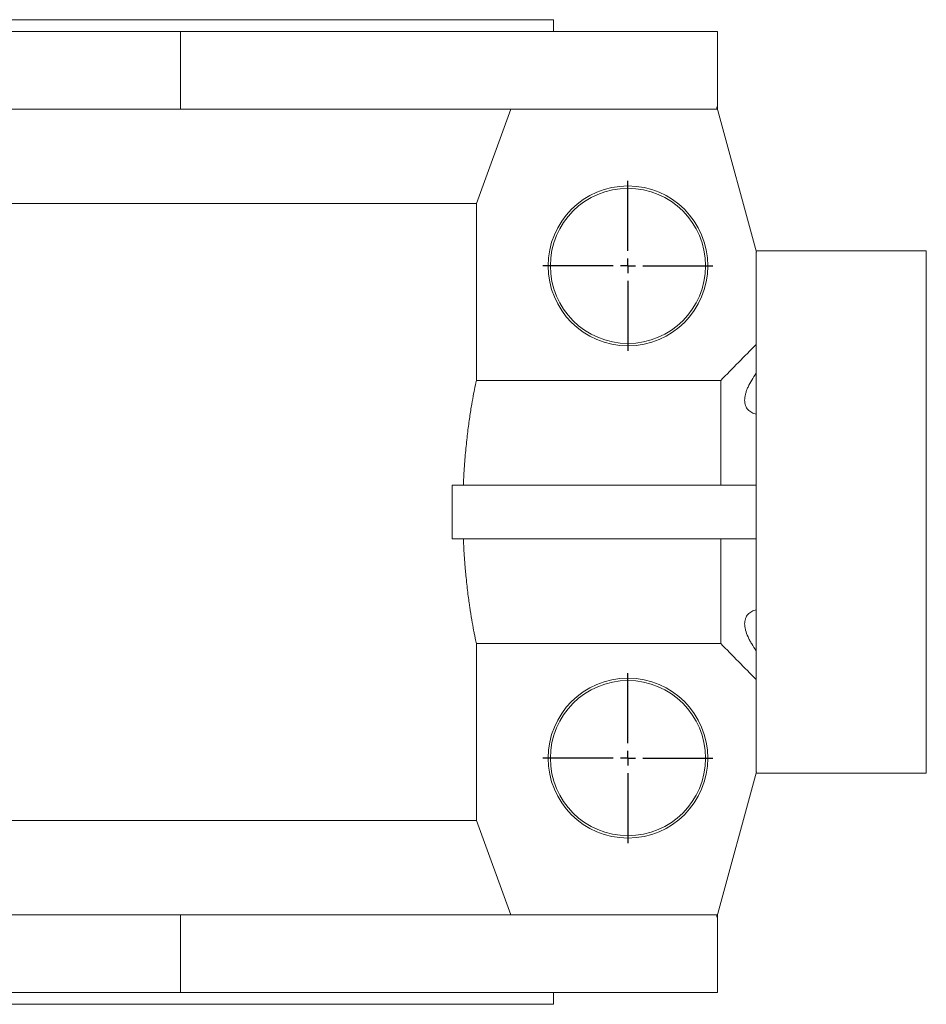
# Model space of a CAD drawing. Header units: millimetres. Extents: x -414 to 1093, y -378 to 842.
# Tile 4 of 11: x 273 to 576, y -257 to 73. Entities that reach past the tile are written whole.
import ezdxf

# ---------------------------------------------------------------- set-up
doc = ezdxf.new("R2010")
doc.units = ezdxf.units.MM
doc.layers.add('FORMAT', color=7, linetype='Continuous')

# ---------------------------------------------------------------- blocks, each defined once
blk = doc.blocks.new('SW_CENTERMARKSYMBOL_5')
at = {"layer": 'FORMAT', "color": 0}
for p, q in [((0, 5), (0, 28.5)), ((-5, 0), (-28.5, 0)), ((0, 0), (-2.5, 0)), ((0, 0), (0, 2.5)), ((0, 0), (0, -2.5)), ((0, 0), (2.5, 0)), ((5, 0), (28.5, 0)), ((0, -5), (0, -28.5))]:
    blk.add_line(p, q, dxfattribs=at)
blk = doc.blocks.new('SW_CENTERMARKSYMBOL_6')
at = {"layer": 'FORMAT', "color": 0}
for p, q in [((0, 5), (0, 28.5)), ((-5, 0), (-28.5, 0)), ((0, 0), (-2.5, 0)), ((0, 0), (0, 2.5)), ((0, 0), (0, -2.5)), ((0, 0), (2.5, 0)), ((5, 0), (28.5, 0)), ((0, -5), (0, -28.5))]:
    blk.add_line(p, q, dxfattribs=at)

msp = doc.modelspace()

# ---------------------------------------------------------------- linework, layer by layer
at = {"color": 7, "linetype": 'Continuous', "lineweight": 15}
for p, q in [((451.485, 72.836), (-78.515, 72.836)), ((451.485, 68.836), (451.485, 72.836)), ((266.485, 68.836), (326.485, 68.836)), ((326.485, 42.836), (326.485, 68.836)), ((506.485, 68.836), (326.485, 68.836)), ((506.485, 42.836), (506.485, 68.836)), ((506.26, 43.659), (506.26, 42.836)), ((506.26, 43.659), (519.612, -5.128)), ((266.485, 42.836), (326.485, 42.836)), ((506.26, 42.836), (326.485, 42.836)), ((437.198, 42.836), (425.685, 11.24)), ((425.685, 11.24), (-52.714, 11.24)), ((425.685, 11.24), (425.685, -48.073)), ((576.485, -4.664), (519.485, -4.664)), ((519.485, -5.128), (519.612, -5.128)), ((519.485, -179.2), (519.485, -5.128)), ((576.485, -4.664), (576.485, -179.664)), ((507.595, -48.073), (425.685, -48.073)), ((507.595, -83.164), (507.595, -48.073)), ((417.551, -101.164), (417.551, -83.164)), ((519.485, -83.164), (417.551, -83.164)), ((519.485, -101.164), (417.551, -101.164)), ((507.595, -136.255), (507.595, -101.164)), ((425.685, -136.255), (425.685, -195.568)), ((425.685, -136.255), (507.595, -136.255)), ((506.26, -227.986), (519.612, -179.2)), ((519.612, -179.2), (519.485, -179.2)), ((519.485, -179.664), (576.485, -179.664)), ((425.685, -195.568), (-14.273, -195.568)), ((425.685, -195.568), (437.198, -227.164)), ((266.485, -227.164), (326.485, -227.164)), ((326.485, -227.164), (326.485, -253.164)), ((506.26, -227.164), (326.485, -227.164)), ((506.26, -227.164), (506.26, -227.986)), ((506.485, -253.164), (506.485, -227.164)), ((266.485, -253.164), (326.485, -253.164)), ((506.485, -253.164), (326.485, -253.164)), ((451.485, -257.164), (451.485, -253.164)), ((451.485, -257.164), (-29.778, -257.164))]:
    msp.add_line(p, q, dxfattribs=at)
for centre, radius in [((476.485, -9.664), 26.787), ((476.485, -9.664), 26), ((476.485, -174.664), 26.787), ((476.485, -174.664), 26)]:
    msp.add_circle(centre, radius, dxfattribs=at)
for points in [[(519.485, -35.989), (515.515, -40.011), (511.549, -44.037), (507.595, -48.073)], [(507.595, -136.255), (511.549, -140.291), (515.515, -144.317), (519.485, -148.338)]]:
    msp.add_open_spline(points, degree=3, dxfattribs=at)
for points, knots in [([(519.485, -59.402), (518.944, -59.267), (518.436, -59.078), (517.741, -58.701), (517.521, -58.559), (517.105, -58.241), (516.909, -58.063), (516.377, -57.48), (516.093, -57.025), (515.797, -56.222), (515.721, -55.934), (515.62, -55.334), (515.595, -55.019), (515.594, -54.363), (515.619, -54.02), (515.695, -53.485), (515.727, -53.302), (515.802, -52.936), (515.845, -52.751), (515.993, -52.193), (516.113, -51.815), (516.394, -51.049), (516.556, -50.659), (517.09, -49.491), (517.507, -48.719), (518.432, -47.18), (518.943, -46.412), (519.485, -45.653)], [0, 0, 0, 0, 0.125, 0.125, 0.1875, 0.1875, 0.25, 0.25, 0.375, 0.375, 0.4375, 0.4375, 0.5, 0.5, 0.5625, 0.5625, 0.59375, 0.59375, 0.625, 0.625, 0.6875, 0.6875, 0.75, 0.75, 0.875, 0.875, 1, 1, 1, 1]), ([(425.685, -48.073), (425.631, -48.292), (425.57, -48.549), (425.47, -48.995), (425.434, -49.154), (425.361, -49.492), (425.322, -49.671), (425.123, -50.612), (424.942, -51.507), (424.551, -53.573), (424.339, -54.743), (424.007, -56.71), (423.893, -57.402), (423.667, -58.836), (423.553, -59.579), (423.214, -61.89), (422.989, -63.537), (422.665, -66.167), (422.559, -67.071), (422.353, -68.934), (422.255, -69.882), (421.973, -72.773), (421.805, -74.764), (421.59, -77.843), (421.524, -78.886), (421.436, -80.474), (421.408, -81.007), (421.357, -82.082), (421.332, -82.623), (421.31, -83.164)], [0, 0, 0, 0, 0.0625, 0.0625, 0.09375, 0.09375, 0.125, 0.125, 0.25, 0.25, 0.375, 0.375, 0.4375, 0.4375, 0.5, 0.5, 0.625, 0.625, 0.6875, 0.6875, 0.75, 0.75, 0.875, 0.875, 0.9375, 0.9375, 0.96875, 0.96875, 1, 1, 1, 1]), ([(421.31, -101.164), (421.398, -103.313), (421.516, -105.417), (421.731, -108.507), (421.81, -109.526), (421.936, -111.037), (421.98, -111.539), (422.07, -112.529), (422.116, -113.018), (422.351, -115.434), (422.556, -117.273), (422.879, -119.898), (422.989, -120.749), (423.157, -121.993), (423.214, -122.402), (423.328, -123.208), (423.385, -123.605), (423.671, -125.552), (423.899, -126.977), (424.338, -129.576), (424.549, -130.749), (424.846, -132.313), (424.942, -132.802), (425.121, -133.699), (425.206, -134.109), (425.442, -135.224), (425.577, -135.816), (425.685, -136.255)], [0, 0, 0, 0, 0.125, 0.125, 0.1875, 0.1875, 0.21875, 0.21875, 0.25, 0.25, 0.375, 0.375, 0.4375, 0.4375, 0.46875, 0.46875, 0.5, 0.5, 0.625, 0.625, 0.75, 0.75, 0.8125, 0.8125, 0.875, 0.875, 1, 1, 1, 1]), ([(519.485, -138.674), (518.944, -137.916), (518.436, -137.154), (517.741, -135.999), (517.521, -135.612), (517.105, -134.834), (516.909, -134.441), (516.377, -133.276), (516.093, -132.514), (515.797, -131.393), (515.721, -131.023), (515.62, -130.314), (515.595, -129.973), (515.594, -129.316), (515.619, -129), (515.695, -128.546), (515.727, -128.398), (515.802, -128.112), (515.845, -127.974), (515.993, -127.574), (516.113, -127.326), (516.394, -126.865), (516.556, -126.651), (517.09, -126.067), (517.507, -125.755), (518.432, -125.252), (518.943, -125.061), (519.485, -124.926)], [0, 0, 0, 0, 0.125, 0.125, 0.1875, 0.1875, 0.25, 0.25, 0.375, 0.375, 0.4375, 0.4375, 0.5, 0.5, 0.5625, 0.5625, 0.59375, 0.59375, 0.625, 0.625, 0.6875, 0.6875, 0.75, 0.75, 0.875, 0.875, 1, 1, 1, 1])]:
    msp.add_open_spline(points, degree=3, knots=knots, dxfattribs=at)

# ---------------------------------------------------------------- block references
at = {"layer": 'FORMAT', "color": 7}
for name, p in [('SW_CENTERMARKSYMBOL_5', (476.485, -9.664)), ('SW_CENTERMARKSYMBOL_6', (476.485, -174.664))]:
    msp.add_blockref(name, p, dxfattribs=at)

doc.saveas('drawing.dxf')
